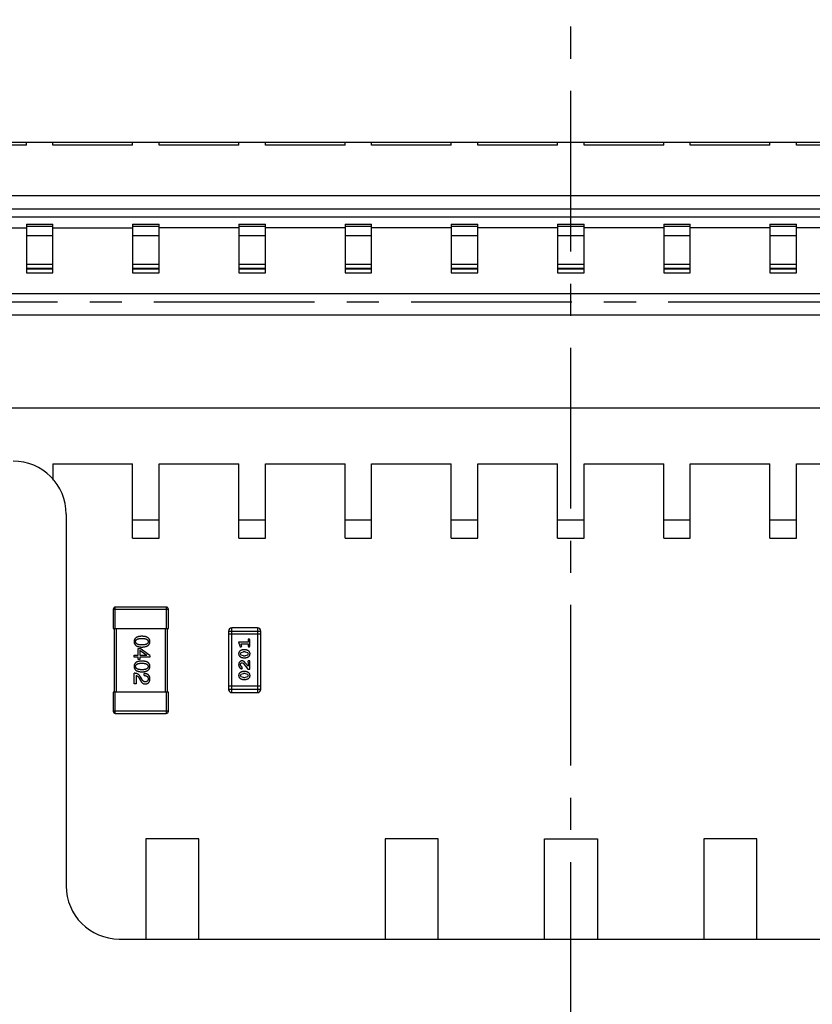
# Model space of a CAD drawing. Header units: inches. Extents: x -96 to 193, y -89 to 116.
# Tile 8 of 18: x -1.51 to 5.95, y 7.97 to 17.24. Entities that reach past the tile are written whole.
import ezdxf

# ---------------------------------------------------------------- set-up
doc = ezdxf.new("R2010")
doc.units = ezdxf.units.IN
doc.header["$LTSCALE"] = 1.21
doc.header["$MEASUREMENT"] = 0
doc.header["$PDMODE"] = 3
doc.header["$PDSIZE"] = 0.3125
doc.linetypes.add('CENTER', pattern=[2, 1.25, -0.25, 0.25, -0.25])
doc.layers.get('0').update_dxf_attribs({"linetype": 'CONTINUOUS'})
doc.layers.get('Defpoints').update_dxf_attribs({"linetype": 'CONTINUOUS'})
doc.layers.add('DIM', color=3, linetype='CONTINUOUS')
doc.styles.get("Standard").update_dxf_attribs({"font": 'txt', "width": 0.8})
doc.dimstyles.get("Standard").update_dxf_attribs({"dimtxt": 0.15625, "dimasz": 0.1875, "dimexe": 0.125, "dimexo": 0.0625, "dimgap": 0.09, "dimtad": 0, "dimtih": 1, "dimtoh": 1, "dimzin": 4, "dimdsep": 46, "dimtxsty": 'STANDARD', "dimblk": '_FILLED', "dimblk1": '_FILLED', "dimblk2": '_FILLED', "dimcen": 0.09, "dimazin": 1, "dimtp": 0.01, "dimtm": 0.01, "dimtfac": 1, "dimtofl": 0, "dimtmove": 0, "dimatfit": 3, "dimldrblk": '_FILLED', "dimfxl": 1, "dimtolj": 1, "dimtzin": 4, "dimarcsym": 0})

# ---------------------------------------------------------------- blocks, each defined once
blk = doc.blocks.new('_FILLED')
at = {"color": 0, "linetype": 'ByBlock'}
blk.add_solid([(0, 0), (-1, 0.1667), (-1, -0.1667)], dxfattribs=at)
blk = doc.blocks.new('*D5')
at = {"layer": 'Defpoints', "color": 0}
for p in [(3.6806, 43.5815), (-34.2124, -14.4185), (3.6806, -14.4185)]:
    blk.add_point(p, dxfattribs=at)
at = {"layer": 'DIM', "color": 0, "lineweight": -2}
for p, q in [((3.6181, 43.5815), (-34.3374, 43.5815)), ((-34.2124, 41.0815), (-34.2124, 19.3382)), ((-34.2124, -11.9185), (-34.2124, 9.8248)), ((3.6181, -14.4185), (-34.3374, -14.4185))]:
    blk.add_line(p, q, dxfattribs=at)
at = {"layer": 'DIM', "color": 0, "lineweight": -2, "xscale": 2.5, "yscale": 2.5, "zscale": 2.5}
for p, rotation in [((-34.2124, 43.5815), 90), ((-34.2124, -14.4185), 270)]:
    blk.add_blockref('_FILLED', p, dxfattribs=dict(at, rotation=rotation))
at = {"layer": 'DIM', "color": 0, "insert": (-34.2124, 14.5815), "char_height": 2.5, "attachment_point": 5, "rotation": 90}
blk.add_mtext('\\A1;%%C58.00', dxfattribs=at)
blk = doc.blocks.new('*D7')
at = {"layer": 'Defpoints', "color": 0}
for p in [(-15.5044, 53.2835), (-15.5044, 28.5815), (27.4306, 14.5815)]:
    blk.add_point(p, dxfattribs=at)
at = {"layer": 'DIM', "color": 0, "lineweight": -2}
for p, q in [((-15.5044, 28.644), (-15.5044, 53.4085)), ((27.4306, 14.644), (27.4306, 53.4085)), ((-13.0044, 53.2835), (1.8731, 53.2835)), ((24.9306, 53.2835), (10.0531, 53.2835))]:
    blk.add_line(p, q, dxfattribs=at)
at = {"layer": 'DIM', "color": 0, "lineweight": -2, "xscale": 2.5, "yscale": 2.5, "zscale": 2.5, "rotation": 180}
blk.add_blockref('_FILLED', (-15.5044, 53.2835), dxfattribs=at)
at = {"layer": 'DIM', "color": 0, "lineweight": -2, "xscale": 2.5, "yscale": 2.5, "zscale": 2.5}
blk.add_blockref('_FILLED', (27.4306, 53.2835), dxfattribs=at)
at = {"layer": 'DIM', "color": 0, "insert": (5.9631, 53.2835), "char_height": 2.5, "attachment_point": 5}
blk.add_mtext('\\A1;42.93', dxfattribs=at)

msp = doc.modelspace()

# ---------------------------------------------------------------- linework, layer by layer
at = {"color": 6, "linetype": 'CENTER'}
for p, q in [((3.6806, -16.4059), (3.6806, 46.5136)), ((-26.863, 14.5815), (38.4173, 14.5815))]:
    msp.add_line(p, q, dxfattribs=at)
at = {"color": 7, "linetype": 'Continuous'}
for p, q in [((12.4806, 16.0815), (-5.1194, 16.0815)), ((-1.4444, 16.0565), (-2.1944, 16.0565)), ((-1.4444, 16.0565), (-1.4444, 16.0815)), ((-1.1944, 16.0565), (-1.1944, 16.0815)), ((-0.4444, 16.0565), (-1.1944, 16.0565)), ((-0.4444, 16.0565), (-0.4444, 16.0815)), ((-0.1944, 16.0565), (-0.1944, 16.0815)), ((0.5556, 16.0565), (-0.1944, 16.0565)), ((0.5556, 16.0565), (0.5556, 16.0815)), ((0.8056, 16.0565), (0.8056, 16.0815)), ((1.5556, 16.0565), (0.8056, 16.0565)), ((1.5556, 16.0565), (1.5556, 16.0815)), ((1.8056, 16.0565), (1.8056, 16.0815)), ((2.5556, 16.0565), (1.8056, 16.0565)), ((2.5556, 16.0565), (2.5556, 16.0815)), ((2.8056, 16.0565), (2.8056, 16.0815)), ((3.5556, 16.0565), (2.8056, 16.0565)), ((3.5556, 16.0565), (3.5556, 16.0815)), ((3.8056, 16.0565), (3.8056, 16.0815)), ((4.5556, 16.0565), (3.8056, 16.0565)), ((4.5556, 16.0565), (4.5556, 16.0815)), ((4.8056, 16.0565), (4.8056, 16.0815)), ((5.5556, 16.0565), (4.8056, 16.0565)), ((5.5556, 16.0565), (5.5556, 16.0815)), ((5.8056, 16.0565), (5.8056, 16.0815)), ((6.5556, 16.0565), (5.8056, 16.0565)), ((-5.1694, 15.5815), (12.0306, 15.5815)), ((-4.3494, 15.4565), (11.7106, 15.4565)), ((-4.3494, 15.381), (11.7106, 15.381)), ((-1.4444, 15.3112), (-1.4444, 14.8548)), ((-1.4444, 15.3112), (-1.1944, 15.3112)), ((-1.1944, 14.8548), (-1.1944, 15.3112)), ((-0.4444, 15.3112), (-0.4444, 14.8548)), ((-0.4444, 15.3112), (-0.1944, 15.3112)), ((-0.1944, 14.8548), (-0.1944, 15.3112)), ((0.5556, 15.3112), (0.5556, 14.8548)), ((0.5556, 15.3112), (0.8056, 15.3112)), ((0.8056, 14.8548), (0.8056, 15.3112)), ((1.5556, 15.3112), (1.5556, 14.8548)), ((1.5556, 15.3112), (1.8056, 15.3112)), ((1.8056, 14.8548), (1.8056, 15.3112)), ((2.5556, 15.3112), (2.5556, 14.8548)), ((2.5556, 15.3112), (2.8056, 15.3112)), ((2.8056, 14.8548), (2.8056, 15.3112)), ((3.5556, 15.3112), (3.5556, 14.8548)), ((3.5556, 15.3112), (3.8056, 15.3112)), ((3.8056, 14.8548), (3.8056, 15.3112)), ((4.5556, 15.3112), (4.5556, 14.8548)), ((4.5556, 15.3112), (4.8056, 15.3112)), ((4.8056, 14.8548), (4.8056, 15.3112)), ((5.5556, 15.3112), (5.5556, 14.8548)), ((5.5556, 15.3112), (5.8056, 15.3112)), ((5.8056, 14.8548), (5.8056, 15.3112)), ((-2.1944, 15.2777), (-1.4444, 15.2777)), ((-1.4444, 15.2936), (-1.1944, 15.2936)), ((-1.1944, 15.2777), (-0.4444, 15.2777)), ((-0.4444, 15.2936), (-0.1944, 15.2936)), ((0.5556, 15.2777), (-0.1944, 15.2777)), ((0.5556, 15.2936), (0.8056, 15.2936)), ((1.5556, 15.2777), (0.8056, 15.2777)), ((1.5556, 15.2936), (1.8056, 15.2936)), ((2.5556, 15.2777), (1.8056, 15.2777)), ((2.5556, 15.2936), (2.8056, 15.2936)), ((3.5556, 15.2777), (2.8056, 15.2777)), ((3.5556, 15.2936), (3.8056, 15.2936)), ((4.5556, 15.2777), (3.8056, 15.2777)), ((4.5556, 15.2936), (4.8056, 15.2936)), ((5.5556, 15.2777), (4.8056, 15.2777)), ((5.5556, 15.2936), (5.8056, 15.2936)), ((6.5556, 15.2777), (5.8056, 15.2777)), ((-1.1944, 15.2023), (-1.4444, 15.2023)), ((-0.1944, 15.2023), (-0.4444, 15.2023)), ((0.8056, 15.2023), (0.5556, 15.2023)), ((1.8056, 15.2023), (1.5556, 15.2023)), ((2.8056, 15.2023), (2.5556, 15.2023)), ((3.8056, 15.2023), (3.5556, 15.2023)), ((4.8056, 15.2023), (4.5556, 15.2023)), ((5.8056, 15.2023), (5.5556, 15.2023)), ((-1.4444, 14.9369), (-1.1944, 14.9369)), ((-0.4444, 14.9369), (-0.1944, 14.9369)), ((0.5556, 14.9369), (0.8056, 14.9369)), ((1.5556, 14.9369), (1.8056, 14.9369)), ((2.5556, 14.9369), (2.8056, 14.9369)), ((3.5556, 14.9369), (3.8056, 14.9369)), ((4.5556, 14.9369), (4.8056, 14.9369)), ((5.5556, 14.9369), (5.8056, 14.9369)), ((-1.4444, 14.8989), (-1.1944, 14.8989)), ((-1.4444, 14.891), (-1.1944, 14.891)), ((-1.4444, 14.8548), (-1.1944, 14.8548)), ((-0.4444, 14.8989), (-0.1944, 14.8989)), ((-0.4444, 14.891), (-0.1944, 14.891)), ((-0.4444, 14.8548), (-0.1944, 14.8548)), ((0.5556, 14.8989), (0.8056, 14.8989)), ((0.5556, 14.891), (0.8056, 14.891)), ((0.5556, 14.8548), (0.8056, 14.8548)), ((1.5556, 14.8989), (1.8056, 14.8989)), ((1.5556, 14.891), (1.8056, 14.891)), ((1.5556, 14.8548), (1.8056, 14.8548)), ((2.5556, 14.8989), (2.8056, 14.8989)), ((2.5556, 14.891), (2.8056, 14.891)), ((2.5556, 14.8548), (2.8056, 14.8548)), ((3.5556, 14.8989), (3.8056, 14.8989)), ((3.5556, 14.891), (3.8056, 14.891)), ((3.5556, 14.8548), (3.8056, 14.8548)), ((4.5556, 14.8989), (4.8056, 14.8989)), ((4.5556, 14.891), (4.8056, 14.891)), ((4.5556, 14.8548), (4.8056, 14.8548)), ((5.5556, 14.8989), (5.8056, 14.8989)), ((5.5556, 14.891), (5.8056, 14.891)), ((5.5556, 14.8548), (5.8056, 14.8548)), ((11.8806, 14.6565), (-4.5194, 14.6565)), ((12.0806, 14.4565), (-4.7194, 14.4565)), ((-5.1694, 13.5815), (12.0306, 13.5815)), ((-1.1944, 13.0565), (-1.1944, 12.9029)), ((-1.1944, 13.0565), (-0.4444, 13.0565)), ((-0.4444, 12.3565), (-0.4444, 13.0565)), ((-0.1944, 12.3565), (-0.1944, 13.0565)), ((-0.1944, 13.0565), (0.5556, 13.0565)), ((0.5556, 12.3565), (0.5556, 13.0565)), ((0.8056, 12.3565), (0.8056, 13.0565)), ((0.8056, 13.0565), (1.5556, 13.0565)), ((1.5556, 12.3565), (1.5556, 13.0565)), ((1.8056, 12.3565), (1.8056, 13.0565)), ((1.8056, 13.0565), (2.5556, 13.0565)), ((2.5556, 12.3565), (2.5556, 13.0565)), ((2.8056, 12.3565), (2.8056, 13.0565)), ((2.8056, 13.0565), (3.5556, 13.0565)), ((3.5556, 12.3565), (3.5556, 13.0565)), ((3.8056, 12.3565), (3.8056, 13.0565)), ((3.8056, 13.0565), (4.5556, 13.0565)), ((4.5556, 12.3565), (4.5556, 13.0565)), ((4.8056, 13.0565), (5.5556, 13.0565)), ((4.8056, 12.3565), (4.8056, 13.0565)), ((5.5556, 12.3565), (5.5556, 13.0565)), ((5.8056, 13.0565), (6.5556, 13.0565)), ((5.8056, 12.3565), (5.8056, 13.0565)), ((-1.0694, 12.5815), (-1.0694, 9.0815)), ((-0.4444, 12.5294), (-0.1944, 12.5294)), ((0.5556, 12.5294), (0.8056, 12.5294)), ((1.5556, 12.5294), (1.8056, 12.5294)), ((2.5556, 12.5294), (2.8056, 12.5294)), ((3.5556, 12.5294), (3.8056, 12.5294)), ((4.5556, 12.5294), (4.8056, 12.5294)), ((5.5556, 12.5294), (5.8056, 12.5294)), ((-0.4444, 12.3565), (-0.1944, 12.3565)), ((0.5556, 12.3565), (0.8056, 12.3565)), ((1.5556, 12.3565), (1.8056, 12.3565)), ((2.5556, 12.3565), (2.8056, 12.3565)), ((3.5556, 12.3565), (3.8056, 12.3565)), ((4.5556, 12.3565), (4.8056, 12.3565)), ((5.5556, 12.3565), (5.8056, 12.3565)), ((-0.6269, 11.6863), (-0.6269, 11.5063)), ((-0.6269, 11.6863), (-0.1069, 11.6863)), ((-0.6069, 11.5063), (-0.6069, 11.7063)), ((-0.1269, 11.7063), (-0.6069, 11.7063)), ((-0.1269, 11.7063), (-0.1269, 11.5063)), ((-0.1069, 11.5063), (-0.1069, 11.6863)), ((-0.6269, 11.5063), (-0.1069, 11.5063)), ((-0.6169, 11.5063), (-0.6169, 10.9063)), ((-0.5969, 10.9063), (-0.5969, 11.5063)), ((-0.1369, 11.5063), (-0.1369, 10.9063)), ((-0.1169, 10.9063), (-0.1169, 11.5063)), ((0.4889, 10.9018), (0.4889, 11.5114)), ((0.7327, 11.5114), (0.4889, 11.5114)), ((0.7327, 11.5114), (0.7327, 10.9018)), ((0.4584, 11.4809), (0.4584, 10.9322)), ((0.4584, 11.4809), (0.7632, 11.4809)), ((0.7632, 11.4504), (0.4584, 11.4504)), ((0.7632, 10.9322), (0.7632, 11.4809)), ((-0.3921, 11.2532), (-0.3921, 11.318)), ((-0.3921, 11.318), (-0.374, 11.318)), ((-0.2806, 11.2508), (-0.374, 11.318)), ((0.6423, 11.378), (0.5542, 11.378)), ((0.5542, 11.378), (0.5641, 11.3415)), ((0.5732, 11.3324), (0.5825, 11.3403)), ((0.5773, 11.3607), (0.6423, 11.3607)), ((0.5815, 11.3457), (0.5773, 11.3607)), ((0.5825, 11.3403), (0.5815, 11.3457)), ((0.6423, 11.3953), (0.6423, 11.378)), ((0.6423, 11.3607), (0.6423, 11.3434)), ((0.6596, 11.3434), (0.6596, 11.3953)), ((-0.4281, 11.2352), (-0.4281, 11.2532)), ((-0.4281, 11.2532), (-0.3921, 11.2532)), ((-0.3921, 11.2352), (-0.4281, 11.2352)), ((-0.3921, 11.2131), (-0.3921, 11.2352)), ((-0.3765, 11.3008), (-0.3765, 11.2532)), ((-0.3765, 11.3008), (-0.3093, 11.254)), ((-0.3765, 11.2532), (-0.3093, 11.2532)), ((-0.3765, 11.2352), (-0.3765, 11.2131)), ((-0.2806, 11.2352), (-0.3765, 11.2352)), ((-0.3093, 11.2532), (-0.3093, 11.254)), ((-0.2806, 11.2508), (-0.2806, 11.2352)), ((0.5715, 11.2671), (0.5768, 11.2792)), ((0.5773, 11.2547), (0.5715, 11.2671)), ((0.5768, 11.2792), (0.5991, 11.2868)), ((0.5991, 11.2475), (0.5773, 11.2547)), ((0.6165, 11.3041), (0.5988, 11.3041)), ((0.5988, 11.2302), (0.6165, 11.2302)), ((0.6163, 11.2868), (0.5991, 11.2868)), ((0.5991, 11.2475), (0.6163, 11.2475)), ((0.6163, 11.2868), (0.638, 11.2795)), ((0.6386, 11.2551), (0.6163, 11.2475)), ((0.638, 11.2795), (0.6438, 11.2673)), ((0.6438, 11.2673), (0.6386, 11.2551)), ((-0.3765, 11.2131), (-0.3921, 11.2131)), ((0.5769, 11.1486), (0.5715, 11.1635)), ((0.5854, 11.1436), (0.5769, 11.1486)), ((0.5835, 11.1263), (0.5919, 11.1352)), ((0.5919, 11.1352), (0.5854, 11.1436)), ((0.586, 11.183), (0.5957, 11.1782)), ((0.5957, 11.1782), (0.6407, 11.1232)), ((0.6423, 11.1499), (0.6152, 11.1835)), ((0.6391, 11.1916), (0.6423, 11.1861)), ((0.6423, 11.1861), (0.6423, 11.1499)), ((0.6596, 11.2003), (0.6517, 11.2003)), ((0.6596, 11.1232), (0.6596, 11.2003)), ((-0.4281, 10.9832), (-0.4281, 11.084)), ((-0.4109, 11.0635), (-0.4109, 10.9832)), ((-0.383, 11.0389), (-0.374, 11.0234)), ((-0.3585, 11.0299), (-0.3699, 11.0496)), ((-0.3339, 11.0619), (-0.3339, 11.0807)), ((0.5715, 11.0626), (0.5768, 11.0747)), ((0.5773, 11.0502), (0.5715, 11.0626)), ((0.5768, 11.0747), (0.5991, 11.0823)), ((0.5991, 11.043), (0.5773, 11.0502)), ((0.6165, 11.0996), (0.5988, 11.0996)), ((0.6163, 11.0823), (0.5991, 11.0823)), ((0.5991, 11.043), (0.6163, 11.043)), ((0.6163, 11.0823), (0.638, 11.075)), ((0.6386, 11.0506), (0.6163, 11.043)), ((0.638, 11.075), (0.6438, 11.0627)), ((0.6438, 11.0627), (0.6386, 11.0506)), ((0.6407, 11.1232), (0.6596, 11.1232)), ((-0.4109, 10.9832), (-0.4281, 10.9832)), ((0.7632, 10.9627), (0.4584, 10.9627)), ((0.5988, 11.0257), (0.6165, 11.0257)), ((-0.6269, 10.9063), (-0.6269, 10.7263)), ((-0.1069, 10.9063), (-0.6269, 10.9063)), ((-0.6069, 10.7063), (-0.6069, 10.9063)), ((-0.1269, 10.9063), (-0.1269, 10.7063)), ((-0.1069, 10.7263), (-0.1069, 10.9063)), ((0.7632, 10.9322), (0.4584, 10.9322)), ((0.4889, 10.9018), (0.7327, 10.9018)), ((-0.1069, 10.7263), (-0.6269, 10.7263)), ((-0.6069, 10.7063), (-0.1269, 10.7063)), ((-0.32, 9.5246), (-0.32, 8.5815)), ((0.18, 9.5246), (-0.32, 9.5246)), ((0.18, 8.5815), (0.18, 9.5246)), ((2.4321, 9.5246), (1.9321, 9.5246)), ((1.9321, 9.5246), (1.9321, 8.5815)), ((2.4321, 8.5815), (2.4321, 9.5246)), ((3.4321, 9.5246), (3.9321, 9.5246)), ((3.4321, 8.5815), (3.4321, 9.5246)), ((3.9321, 9.5246), (3.9321, 8.5815)), ((5.4321, 9.5246), (4.9321, 9.5246)), ((4.9321, 9.5246), (4.9321, 8.5815)), ((5.4321, 8.5815), (5.4321, 9.5246)), ((-0.5694, 8.5815), (7.9306, 8.5815))]:
    msp.add_line(p, q, dxfattribs=at)
msp.add_circle((3.6806, 14.5815), 29, dxfattribs=at)
for centre, radius, start, end in [((-1.5694, 12.5815), 0.5, 0, 90), ((-0.6069, 11.6863), 0.02, 90, 180), ((-0.1269, 11.6863), 0.02, 0, 90), ((0.4889, 11.4809), 0.0305, 90, 180), ((0.7327, 11.4809), 0.0305, 0, 90), ((0.4889, 10.9322), 0.0305, 180, 270), ((0.7327, 10.9322), 0.0305, 270, 0), ((-0.6069, 10.7263), 0.02, 180, 270), ((-0.1269, 10.7263), 0.02, 270, 0), ((-0.5694, 9.0815), 0.5, 180, 270)]:
    msp.add_arc(centre, radius, start, end, dxfattribs=at)
for points, knots in [([(-0.3568, 11.4321), (-0.3598, 11.432), (-0.3655, 11.4318), (-0.3738, 11.431), (-0.3815, 11.4299), (-0.3887, 11.4284), (-0.3953, 11.4266), (-0.4013, 11.4243), (-0.4068, 11.4217), (-0.4117, 11.4187), (-0.4161, 11.4153), (-0.4199, 11.4116), (-0.4231, 11.4074), (-0.4258, 11.4029), (-0.4278, 11.398), (-0.4294, 11.3928), (-0.4303, 11.3872), (-0.4305, 11.3833), (-0.4306, 11.3813)], [0, 0, 0, 0, 0.087693, 0.170223, 0.247496, 0.319826, 0.387768, 0.451403, 0.511459, 0.568358, 0.622671, 0.675251, 0.726739, 0.778422, 0.830759, 0.884394, 0.940865, 1, 1, 1, 1]), ([(-0.4158, 11.3813), (-0.4158, 11.3825), (-0.4157, 11.3849), (-0.415, 11.3884), (-0.4139, 11.3916), (-0.4122, 11.3946), (-0.4101, 11.3974), (-0.4075, 11.3999), (-0.4045, 11.4021), (-0.401, 11.4041), (-0.3971, 11.4059), (-0.3927, 11.4075), (-0.3878, 11.4087), (-0.3825, 11.4098), (-0.3767, 11.4106), (-0.3705, 11.4112), (-0.3638, 11.4115), (-0.3592, 11.4116), (-0.3568, 11.4116)], [0, 0, 0, 0, 0.049766, 0.097012, 0.143225, 0.188786, 0.235079, 0.282962, 0.333687, 0.387747, 0.445963, 0.508657, 0.576545, 0.649868, 0.72822, 0.812712, 0.903543, 1, 1, 1, 1]), ([(-0.2806, 11.3813), (-0.2807, 11.3833), (-0.2808, 11.3872), (-0.2818, 11.3928), (-0.2834, 11.398), (-0.2855, 11.4029), (-0.2883, 11.4075), (-0.2916, 11.4116), (-0.2956, 11.4153), (-0.3001, 11.4187), (-0.3052, 11.4217), (-0.3108, 11.4243), (-0.3171, 11.4266), (-0.3239, 11.4284), (-0.3313, 11.4299), (-0.3393, 11.431), (-0.3479, 11.4318), (-0.3538, 11.432), (-0.3568, 11.4321)], [0, 0, 0, 0, 0.057911, 0.113262, 0.165956, 0.217443, 0.268511, 0.319665, 0.372, 0.426129, 0.483365, 0.543779, 0.607756, 0.676562, 0.749704, 0.827713, 0.911177, 1, 1, 1, 1]), ([(-0.3568, 11.4116), (-0.3544, 11.4116), (-0.3498, 11.4115), (-0.3431, 11.4112), (-0.3369, 11.4106), (-0.3311, 11.4098), (-0.3258, 11.4087), (-0.3209, 11.4075), (-0.3165, 11.4059), (-0.3126, 11.4041), (-0.3091, 11.4021), (-0.3061, 11.3999), (-0.3035, 11.3974), (-0.3014, 11.3946), (-0.2998, 11.3916), (-0.2986, 11.3884), (-0.2979, 11.3849), (-0.2978, 11.3825), (-0.2978, 11.3813)], [0, 0, 0, 0, 0.096452, 0.187278, 0.271765, 0.350519, 0.423437, 0.491321, 0.554011, 0.612224, 0.666281, 0.717003, 0.764884, 0.811423, 0.856783, 0.902993, 0.950236, 1, 1, 1, 1]), ([(0.6509, 11.4064), (0.6503, 11.4063), (0.6491, 11.4063), (0.6474, 11.4058), (0.6459, 11.4049), (0.6446, 11.4038), (0.6435, 11.4022), (0.6428, 11.4003), (0.6423, 11.3979), (0.6423, 11.3962), (0.6423, 11.3953)], [0, 0, 0, 0, 0.11517, 0.223509, 0.328254, 0.438012, 0.553651, 0.682263, 0.830856, 1, 1, 1, 1]), ([(0.6596, 11.3953), (0.6596, 11.3962), (0.6595, 11.3979), (0.659, 11.4002), (0.6583, 11.4022), (0.6572, 11.4038), (0.6559, 11.4049), (0.6544, 11.4058), (0.6527, 11.4063), (0.6515, 11.4063), (0.6509, 11.4064)], [0, 0, 0, 0, 0.169012, 0.317488, 0.445429, 0.560977, 0.67065, 0.776666, 0.88492, 1, 1, 1, 1]), ([(-0.4306, 11.3813), (-0.4305, 11.3793), (-0.4303, 11.3754), (-0.4294, 11.3698), (-0.4278, 11.3645), (-0.4258, 11.3596), (-0.4231, 11.3551), (-0.4199, 11.351), (-0.4161, 11.3472), (-0.4117, 11.3438), (-0.4068, 11.3409), (-0.4013, 11.3383), (-0.3953, 11.336), (-0.3887, 11.3341), (-0.3815, 11.3326), (-0.3738, 11.3315), (-0.3655, 11.3308), (-0.3598, 11.3306), (-0.3568, 11.3305)], [0, 0, 0, 0, 0.059134, 0.115603, 0.169236, 0.221572, 0.273254, 0.32474, 0.377319, 0.431815, 0.488555, 0.548609, 0.612242, 0.680182, 0.75251, 0.829782, 0.91231, 1, 1, 1, 1]), ([(-0.3568, 11.3501), (-0.3592, 11.3502), (-0.3637, 11.3502), (-0.3703, 11.3506), (-0.3765, 11.3512), (-0.3822, 11.352), (-0.3875, 11.3531), (-0.3923, 11.3544), (-0.3967, 11.356), (-0.4006, 11.3578), (-0.4041, 11.3599), (-0.4072, 11.3622), (-0.4098, 11.3648), (-0.4119, 11.3676), (-0.4136, 11.3707), (-0.4148, 11.374), (-0.4156, 11.3776), (-0.4157, 11.38), (-0.4158, 11.3813)], [0, 0, 0, 0, 0.094834, 0.184067, 0.267029, 0.344713, 0.417334, 0.484367, 0.546941, 0.604717, 0.65953, 0.710539, 0.759381, 0.806382, 0.853027, 0.900623, 0.949121, 1, 1, 1, 1]), ([(-0.3568, 11.3305), (-0.3538, 11.3306), (-0.3479, 11.3309), (-0.3395, 11.3317), (-0.3316, 11.3329), (-0.3242, 11.3344), (-0.3174, 11.3363), (-0.3112, 11.3386), (-0.3056, 11.3412), (-0.3005, 11.3443), (-0.296, 11.3476), (-0.292, 11.3514), (-0.2886, 11.3555), (-0.2858, 11.3599), (-0.2837, 11.3648), (-0.282, 11.3699), (-0.2809, 11.3755), (-0.2807, 11.3793), (-0.2806, 11.3813)], [0, 0, 0, 0, 0.088475, 0.171606, 0.249595, 0.322626, 0.391327, 0.455765, 0.516374, 0.573675, 0.628522, 0.681161, 0.732559, 0.783563, 0.83504, 0.887639, 0.942585, 1, 1, 1, 1]), ([(-0.2978, 11.3813), (-0.2978, 11.38), (-0.2979, 11.3776), (-0.2986, 11.374), (-0.2998, 11.3707), (-0.3014, 11.3676), (-0.3035, 11.3648), (-0.3061, 11.3622), (-0.3091, 11.3599), (-0.3126, 11.3578), (-0.3165, 11.356), (-0.3209, 11.3544), (-0.3258, 11.3531), (-0.3311, 11.352), (-0.3369, 11.3512), (-0.3431, 11.3506), (-0.3498, 11.3502), (-0.3544, 11.3502), (-0.3568, 11.3501)], [0, 0, 0, 0, 0.050604, 0.098688, 0.145699, 0.191791, 0.238625, 0.286717, 0.337546, 0.391814, 0.449755, 0.512106, 0.579685, 0.652048, 0.730262, 0.814146, 0.904281, 1, 1, 1, 1]), ([(0.5641, 11.3415), (0.5643, 11.3406), (0.5648, 11.3391), (0.5656, 11.337), (0.5665, 11.3353), (0.5676, 11.3342), (0.5687, 11.3334), (0.5701, 11.3328), (0.5716, 11.3325), (0.5727, 11.3324), (0.5732, 11.3324)], [0, 0, 0, 0, 0.187321, 0.344927, 0.475328, 0.579604, 0.674244, 0.773631, 0.882025, 1, 1, 1, 1]), ([(0.6423, 11.3434), (0.6423, 11.3425), (0.6423, 11.3409), (0.6428, 11.3385), (0.6435, 11.3366), (0.6446, 11.335), (0.646, 11.3339), (0.6474, 11.333), (0.6491, 11.3325), (0.6503, 11.3325), (0.6509, 11.3324)], [0, 0, 0, 0, 0.169102, 0.317658, 0.446239, 0.563118, 0.671828, 0.776546, 0.884858, 1, 1, 1, 1]), ([(0.6509, 11.3324), (0.6515, 11.3325), (0.6527, 11.3325), (0.6544, 11.333), (0.6559, 11.3339), (0.6573, 11.335), (0.6583, 11.3366), (0.659, 11.3385), (0.6595, 11.3409), (0.6596, 11.3425), (0.6596, 11.3434)], [0, 0, 0, 0, 0.115051, 0.223278, 0.329269, 0.437893, 0.554681, 0.682591, 0.83103, 1, 1, 1, 1]), ([(0.5988, 11.3041), (0.5977, 11.3041), (0.5956, 11.304), (0.5924, 11.3038), (0.5892, 11.3032), (0.5861, 11.3025), (0.5831, 11.3016), (0.5801, 11.3005), (0.5771, 11.2992), (0.5742, 11.2977), (0.5715, 11.2961), (0.5689, 11.2945), (0.5666, 11.2928), (0.5645, 11.2912), (0.5627, 11.2895), (0.561, 11.2877), (0.5596, 11.286), (0.558, 11.2836), (0.5564, 11.2805), (0.5551, 11.2763), (0.5543, 11.2718), (0.5542, 11.2686), (0.5542, 11.267)], [0, 0, 0, 0, 0.049855, 0.099516, 0.148482, 0.19758, 0.246804, 0.296268, 0.346517, 0.397047, 0.446826, 0.49336, 0.537801, 0.579207, 0.617974, 0.654833, 0.689171, 0.722088, 0.786392, 0.853518, 0.924186, 1, 1, 1, 1]), ([(0.5542, 11.267), (0.5542, 11.2655), (0.5543, 11.2627), (0.555, 11.2586), (0.5561, 11.2548), (0.5577, 11.2512), (0.5598, 11.2479), (0.5623, 11.2449), (0.5652, 11.2421), (0.5686, 11.2396), (0.5722, 11.2374), (0.5759, 11.2355), (0.5796, 11.2338), (0.5834, 11.2325), (0.5872, 11.2314), (0.591, 11.2307), (0.5949, 11.2303), (0.5975, 11.2302), (0.5988, 11.2302)], [0, 0, 0, 0, 0.06692, 0.130834, 0.19258, 0.252759, 0.312631, 0.373411, 0.436359, 0.501894, 0.568244, 0.632472, 0.69556, 0.757163, 0.818592, 0.878885, 0.939235, 1, 1, 1, 1]), ([(0.6611, 11.2672), (0.6611, 11.2687), (0.661, 11.2715), (0.6603, 11.2756), (0.6592, 11.2794), (0.6576, 11.283), (0.6556, 11.2863), (0.6531, 11.2893), (0.6501, 11.2921), (0.6467, 11.2946), (0.6431, 11.2968), (0.6395, 11.2988), (0.6357, 11.3004), (0.632, 11.3018), (0.6282, 11.3028), (0.6243, 11.3036), (0.6204, 11.304), (0.6178, 11.3041), (0.6165, 11.3041)], [0, 0, 0, 0, 0.067217, 0.131051, 0.19272, 0.252824, 0.312745, 0.373449, 0.436041, 0.501494, 0.567761, 0.632087, 0.695096, 0.757109, 0.817993, 0.878657, 0.939311, 1, 1, 1, 1]), ([(0.6165, 11.2302), (0.6176, 11.2302), (0.6197, 11.2302), (0.6229, 11.2305), (0.626, 11.231), (0.6291, 11.2317), (0.6322, 11.2326), (0.6352, 11.2337), (0.6381, 11.235), (0.641, 11.2365), (0.6437, 11.238), (0.6463, 11.2397), (0.6486, 11.2413), (0.6507, 11.2429), (0.6526, 11.2446), (0.6542, 11.2463), (0.6557, 11.2481), (0.6573, 11.2504), (0.6589, 11.2536), (0.6602, 11.2578), (0.661, 11.2624), (0.6611, 11.2656), (0.6611, 11.2672)], [0, 0, 0, 0, 0.049886, 0.09882, 0.148132, 0.19689, 0.246038, 0.295176, 0.345305, 0.395692, 0.445312, 0.491875, 0.535813, 0.577009, 0.616081, 0.652689, 0.687585, 0.720206, 0.785062, 0.85223, 0.923759, 1, 1, 1, 1]), ([(-0.3568, 11.1989), (-0.3598, 11.1988), (-0.3655, 11.1986), (-0.3738, 11.1979), (-0.3815, 11.1968), (-0.3887, 11.1953), (-0.3953, 11.1934), (-0.4013, 11.1912), (-0.4068, 11.1886), (-0.4117, 11.1855), (-0.4161, 11.1822), (-0.4199, 11.1784), (-0.4231, 11.1743), (-0.4258, 11.1698), (-0.4278, 11.1649), (-0.4294, 11.1596), (-0.4303, 11.154), (-0.4305, 11.1501), (-0.4306, 11.1481)], [0, 0, 0, 0, 0.087693, 0.170223, 0.247496, 0.319826, 0.387768, 0.451403, 0.511459, 0.568358, 0.622671, 0.675251, 0.726739, 0.778422, 0.830759, 0.884394, 0.940865, 1, 1, 1, 1]), ([(-0.4306, 11.1481), (-0.4305, 11.1461), (-0.4303, 11.1423), (-0.4294, 11.1366), (-0.4278, 11.1314), (-0.4258, 11.1265), (-0.4231, 11.122), (-0.4199, 11.1178), (-0.4161, 11.1141), (-0.4117, 11.1107), (-0.4068, 11.1077), (-0.4013, 11.1051), (-0.3953, 11.1029), (-0.3887, 11.101), (-0.3815, 11.0995), (-0.3738, 11.0984), (-0.3655, 11.0976), (-0.3598, 11.0974), (-0.3568, 11.0973)], [0, 0, 0, 0, 0.059134, 0.115603, 0.169236, 0.221572, 0.273254, 0.32474, 0.377319, 0.431815, 0.488555, 0.548609, 0.612242, 0.680182, 0.75251, 0.829782, 0.91231, 1, 1, 1, 1]), ([(-0.4158, 11.1481), (-0.4158, 11.1494), (-0.4157, 11.1517), (-0.415, 11.1552), (-0.4139, 11.1585), (-0.4122, 11.1615), (-0.4101, 11.1642), (-0.4075, 11.1667), (-0.4045, 11.169), (-0.401, 11.171), (-0.3971, 11.1728), (-0.3927, 11.1743), (-0.3878, 11.1755), (-0.3825, 11.1767), (-0.3767, 11.1775), (-0.3705, 11.178), (-0.3638, 11.1784), (-0.3592, 11.1784), (-0.3568, 11.1785)], [0, 0, 0, 0, 0.049766, 0.097012, 0.143225, 0.188786, 0.235079, 0.282962, 0.333687, 0.387747, 0.445963, 0.508657, 0.576545, 0.649868, 0.72822, 0.812712, 0.903543, 1, 1, 1, 1]), ([(-0.3568, 11.117), (-0.3592, 11.117), (-0.3637, 11.117), (-0.3703, 11.1174), (-0.3765, 11.118), (-0.3822, 11.1189), (-0.3875, 11.1199), (-0.3923, 11.1213), (-0.3967, 11.1228), (-0.4006, 11.1247), (-0.4041, 11.1267), (-0.4072, 11.1291), (-0.4098, 11.1316), (-0.4119, 11.1344), (-0.4136, 11.1375), (-0.4148, 11.1408), (-0.4156, 11.1444), (-0.4157, 11.1469), (-0.4158, 11.1481)], [0, 0, 0, 0, 0.094834, 0.184067, 0.267029, 0.344713, 0.417334, 0.484367, 0.546941, 0.604717, 0.65953, 0.710539, 0.759381, 0.806382, 0.853027, 0.900623, 0.949121, 1, 1, 1, 1]), ([(-0.2806, 11.1481), (-0.2807, 11.1501), (-0.2808, 11.154), (-0.2818, 11.1596), (-0.2834, 11.1649), (-0.2855, 11.1698), (-0.2883, 11.1743), (-0.2916, 11.1784), (-0.2956, 11.1822), (-0.3001, 11.1855), (-0.3052, 11.1886), (-0.3108, 11.1912), (-0.3171, 11.1934), (-0.3239, 11.1953), (-0.3313, 11.1968), (-0.3393, 11.1979), (-0.3479, 11.1986), (-0.3538, 11.1988), (-0.3568, 11.1989)], [0, 0, 0, 0, 0.057911, 0.113262, 0.165956, 0.217443, 0.268511, 0.319665, 0.372, 0.426129, 0.483365, 0.543779, 0.607756, 0.676562, 0.749704, 0.827713, 0.911177, 1, 1, 1, 1]), ([(-0.3568, 11.1785), (-0.3544, 11.1784), (-0.3498, 11.1784), (-0.3431, 11.178), (-0.3369, 11.1775), (-0.3311, 11.1767), (-0.3258, 11.1755), (-0.3209, 11.1743), (-0.3165, 11.1728), (-0.3126, 11.171), (-0.3091, 11.169), (-0.3061, 11.1667), (-0.3035, 11.1642), (-0.3014, 11.1615), (-0.2998, 11.1585), (-0.2986, 11.1552), (-0.2979, 11.1517), (-0.2978, 11.1494), (-0.2978, 11.1481)], [0, 0, 0, 0, 0.096452, 0.187278, 0.271765, 0.350519, 0.423437, 0.491321, 0.554011, 0.612224, 0.666281, 0.717003, 0.764884, 0.811423, 0.856783, 0.902993, 0.950236, 1, 1, 1, 1]), ([(-0.2978, 11.1481), (-0.2978, 11.1469), (-0.2979, 11.1444), (-0.2986, 11.1408), (-0.2998, 11.1375), (-0.3014, 11.1344), (-0.3035, 11.1316), (-0.3061, 11.129), (-0.3091, 11.1267), (-0.3126, 11.1246), (-0.3165, 11.1228), (-0.3209, 11.1213), (-0.3258, 11.1199), (-0.3311, 11.1188), (-0.3369, 11.118), (-0.3431, 11.1174), (-0.3498, 11.117), (-0.3544, 11.117), (-0.3568, 11.117)], [0, 0, 0, 0, 0.050604, 0.098688, 0.145699, 0.191791, 0.238625, 0.286717, 0.337546, 0.391814, 0.449755, 0.512106, 0.579685, 0.652048, 0.730262, 0.814146, 0.904281, 1, 1, 1, 1]), ([(-0.3568, 11.0973), (-0.3538, 11.0974), (-0.3479, 11.0977), (-0.3395, 11.0986), (-0.3316, 11.0998), (-0.3242, 11.1013), (-0.3174, 11.1032), (-0.3112, 11.1055), (-0.3056, 11.1081), (-0.3005, 11.1111), (-0.296, 11.1145), (-0.292, 11.1182), (-0.2886, 11.1223), (-0.2858, 11.1268), (-0.2837, 11.1316), (-0.282, 11.1368), (-0.2809, 11.1423), (-0.2807, 11.1462), (-0.2806, 11.1481)], [0, 0, 0, 0, 0.088475, 0.171606, 0.249595, 0.322626, 0.391327, 0.455765, 0.516374, 0.573675, 0.628522, 0.681161, 0.732559, 0.783563, 0.83504, 0.887639, 0.942585, 1, 1, 1, 1]), ([(0.5869, 11.2003), (0.5858, 11.2002), (0.5836, 11.2002), (0.5804, 11.1997), (0.5773, 11.1989), (0.5743, 11.1978), (0.5715, 11.1963), (0.5687, 11.1945), (0.5662, 11.1924), (0.5637, 11.19), (0.5615, 11.1874), (0.5595, 11.1845), (0.5579, 11.1815), (0.5565, 11.1783), (0.5555, 11.1748), (0.5547, 11.1713), (0.5543, 11.1675), (0.5542, 11.1649), (0.5542, 11.1636)], [0, 0, 0, 0, 0.060981, 0.120256, 0.178148, 0.236115, 0.293993, 0.352864, 0.413358, 0.476056, 0.539296, 0.602396, 0.665116, 0.728325, 0.792919, 0.859317, 0.928302, 1, 1, 1, 1]), ([(0.5542, 11.1636), (0.5542, 11.1619), (0.5543, 11.1585), (0.5552, 11.1536), (0.5566, 11.1489), (0.5586, 11.1444), (0.561, 11.1402), (0.5639, 11.1366), (0.5672, 11.1334), (0.5707, 11.1309), (0.5743, 11.129), (0.5776, 11.1275), (0.5807, 11.1266), (0.5826, 11.1264), (0.5835, 11.1263)], [0, 0, 0, 0, 0.098286, 0.193983, 0.289056, 0.384352, 0.477435, 0.566197, 0.652355, 0.737986, 0.818188, 0.887401, 0.94802, 1, 1, 1, 1]), ([(0.5715, 11.1635), (0.5715, 11.1649), (0.5716, 11.1676), (0.5725, 11.1714), (0.5738, 11.1748), (0.5758, 11.1777), (0.578, 11.18), (0.5805, 11.1817), (0.5832, 11.1828), (0.5851, 11.1829), (0.586, 11.183)], [0, 0, 0, 0, 0.156344, 0.299348, 0.4327, 0.561, 0.682299, 0.791883, 0.89611, 1, 1, 1, 1]), ([(0.6152, 11.1835), (0.6145, 11.1844), (0.613, 11.1861), (0.6108, 11.1885), (0.6086, 11.1906), (0.6067, 11.1924), (0.6048, 11.1941), (0.603, 11.1954), (0.6014, 11.1965), (0.5993, 11.1976), (0.5968, 11.1987), (0.5936, 11.1996), (0.5903, 11.2002), (0.5881, 11.2002), (0.5869, 11.2003)], [0, 0, 0, 0, 0.103002, 0.197728, 0.285279, 0.365235, 0.437224, 0.502446, 0.560545, 0.611446, 0.707576, 0.80349, 0.900532, 1, 1, 1, 1]), ([(0.6517, 11.2003), (0.6506, 11.2003), (0.6487, 11.2002), (0.646, 11.1998), (0.6437, 11.1991), (0.642, 11.198), (0.6407, 11.1967), (0.6398, 11.1952), (0.6392, 11.1935), (0.6391, 11.1923), (0.6391, 11.1916)], [0, 0, 0, 0, 0.1844, 0.34094, 0.473574, 0.586824, 0.690029, 0.789175, 0.890445, 1, 1, 1, 1]), ([(-0.3699, 11.0496), (-0.3707, 11.051), (-0.3722, 11.0537), (-0.3747, 11.0575), (-0.3774, 11.0611), (-0.3803, 11.0643), (-0.3833, 11.0674), (-0.3865, 11.0702), (-0.3899, 11.0728), (-0.3935, 11.075), (-0.3972, 11.0771), (-0.4011, 11.0788), (-0.4052, 11.0804), (-0.4094, 11.0816), (-0.4139, 11.0826), (-0.4185, 11.0833), (-0.4232, 11.0838), (-0.4265, 11.0839), (-0.4281, 11.084)], [0, 0, 0, 0, 0.065828, 0.130094, 0.192451, 0.254037, 0.313974, 0.373757, 0.433048, 0.492243, 0.551902, 0.611758, 0.672678, 0.734814, 0.798569, 0.863693, 0.930488, 1, 1, 1, 1]), ([(-0.4109, 11.0635), (-0.4096, 11.0633), (-0.407, 11.0627), (-0.4032, 11.0611), (-0.3996, 11.0589), (-0.396, 11.0561), (-0.3926, 11.0527), (-0.3892, 11.0487), (-0.386, 11.0441), (-0.3841, 11.0407), (-0.383, 11.0389)], [0, 0, 0, 0, 0.103034, 0.208166, 0.318255, 0.434664, 0.559728, 0.695394, 0.841708, 1, 1, 1, 1]), ([(-0.2806, 11.0299), (-0.2807, 11.0319), (-0.2809, 11.0359), (-0.2817, 11.0416), (-0.2828, 11.0469), (-0.2844, 11.0518), (-0.2864, 11.0563), (-0.2888, 11.0605), (-0.2915, 11.0643), (-0.2947, 11.0677), (-0.2982, 11.0707), (-0.3022, 11.0733), (-0.3065, 11.0755), (-0.3112, 11.0773), (-0.3163, 11.0788), (-0.3218, 11.0799), (-0.3277, 11.0805), (-0.3318, 11.0807), (-0.3339, 11.0807)], [0, 0, 0, 0, 0.07282, 0.141057, 0.2062, 0.267672, 0.326735, 0.383519, 0.439188, 0.494454, 0.549628, 0.605958, 0.66397, 0.72402, 0.787502, 0.854127, 0.925065, 1, 1, 1, 1]), ([(-0.3339, 11.0619), (-0.3324, 11.0618), (-0.3296, 11.0617), (-0.3255, 11.0613), (-0.3217, 11.0607), (-0.3181, 11.0598), (-0.3149, 11.0587), (-0.3119, 11.0574), (-0.3092, 11.0559), (-0.3068, 11.0541), (-0.3047, 11.0522), (-0.3028, 11.05), (-0.3013, 11.0476), (-0.3, 11.045), (-0.299, 11.0421), (-0.2983, 11.0391), (-0.2979, 11.0358), (-0.2978, 11.0335), (-0.2978, 11.0324)], [0, 0, 0, 0, 0.082594, 0.15978, 0.232961, 0.301462, 0.365595, 0.426678, 0.484662, 0.540809, 0.595146, 0.648401, 0.702272, 0.757102, 0.813447, 0.872233, 0.934055, 1, 1, 1, 1]), ([(-0.2978, 11.0324), (-0.2979, 11.0312), (-0.298, 11.0291), (-0.2983, 11.0259), (-0.2989, 11.0229), (-0.2997, 11.0201), (-0.3007, 11.0175), (-0.3018, 11.0152), (-0.3032, 11.013), (-0.3047, 11.011), (-0.3065, 11.0093), (-0.3084, 11.0077), (-0.3105, 11.0064), (-0.3129, 11.0053), (-0.3154, 11.0044), (-0.3181, 11.0036), (-0.321, 11.0031), (-0.323, 11.003), (-0.324, 11.0029)], [0, 0, 0, 0, 0.076112, 0.148436, 0.216883, 0.281466, 0.34298, 0.402356, 0.459881, 0.51546, 0.571111, 0.62658, 0.683162, 0.741007, 0.801404, 0.863825, 0.930544, 1, 1, 1, 1]), ([(0.5988, 11.0996), (0.5977, 11.0996), (0.5956, 11.0995), (0.5924, 11.0992), (0.5892, 11.0987), (0.5861, 11.098), (0.5831, 11.0971), (0.5801, 11.096), (0.5771, 11.0947), (0.5742, 11.0932), (0.5715, 11.0916), (0.5689, 11.09), (0.5666, 11.0883), (0.5645, 11.0867), (0.5627, 11.0849), (0.561, 11.0832), (0.5596, 11.0815), (0.558, 11.0791), (0.5564, 11.076), (0.5551, 11.0718), (0.5543, 11.0672), (0.5542, 11.0641), (0.5542, 11.0625)], [0, 0, 0, 0, 0.049855, 0.099516, 0.148482, 0.19758, 0.246804, 0.296268, 0.346517, 0.397047, 0.446826, 0.49336, 0.537801, 0.579207, 0.617974, 0.654833, 0.689171, 0.722088, 0.786392, 0.853518, 0.924186, 1, 1, 1, 1]), ([(0.5542, 11.0625), (0.5542, 11.061), (0.5543, 11.0582), (0.555, 11.0541), (0.5561, 11.0503), (0.5577, 11.0467), (0.5598, 11.0434), (0.5623, 11.0404), (0.5652, 11.0376), (0.5686, 11.0351), (0.5722, 11.0329), (0.5759, 11.031), (0.5796, 11.0293), (0.5834, 11.028), (0.5872, 11.0269), (0.591, 11.0262), (0.5949, 11.0257), (0.5975, 11.0257), (0.5988, 11.0257)], [0, 0, 0, 0, 0.06692, 0.130834, 0.19258, 0.252759, 0.312631, 0.373411, 0.436359, 0.501894, 0.568244, 0.632472, 0.69556, 0.757163, 0.818592, 0.878885, 0.939235, 1, 1, 1, 1]), ([(0.6611, 11.0627), (0.6611, 11.0641), (0.661, 11.067), (0.6603, 11.0711), (0.6592, 11.0749), (0.6576, 11.0785), (0.6556, 11.0818), (0.6531, 11.0848), (0.6501, 11.0876), (0.6467, 11.0901), (0.6431, 11.0923), (0.6395, 11.0942), (0.6357, 11.0959), (0.632, 11.0973), (0.6282, 11.0983), (0.6243, 11.0991), (0.6204, 11.0995), (0.6178, 11.0996), (0.6165, 11.0996)], [0, 0, 0, 0, 0.067217, 0.131051, 0.19272, 0.252824, 0.312745, 0.373449, 0.436041, 0.501494, 0.567761, 0.632087, 0.695096, 0.757109, 0.817993, 0.878657, 0.939311, 1, 1, 1, 1]), ([(0.6165, 11.0257), (0.6176, 11.0257), (0.6197, 11.0257), (0.6229, 11.026), (0.626, 11.0265), (0.6291, 11.0272), (0.6322, 11.0281), (0.6352, 11.0292), (0.6381, 11.0305), (0.641, 11.0319), (0.6437, 11.0335), (0.6463, 11.0351), (0.6486, 11.0368), (0.6507, 11.0384), (0.6526, 11.0401), (0.6542, 11.0418), (0.6557, 11.0436), (0.6573, 11.0459), (0.6589, 11.0491), (0.6602, 11.0533), (0.661, 11.0579), (0.6611, 11.0611), (0.6611, 11.0627)], [0, 0, 0, 0, 0.049886, 0.09882, 0.148132, 0.19689, 0.246038, 0.295176, 0.345305, 0.395692, 0.445312, 0.491875, 0.535813, 0.577009, 0.616081, 0.652689, 0.687585, 0.720206, 0.785062, 0.85223, 0.923759, 1, 1, 1, 1]), ([(-0.374, 11.0234), (-0.3732, 11.0217), (-0.3717, 11.0183), (-0.3692, 11.0136), (-0.3666, 11.0093), (-0.364, 11.0052), (-0.3612, 11.0015), (-0.3584, 10.9981), (-0.3554, 10.9951), (-0.3524, 10.9924), (-0.3493, 10.9901), (-0.346, 10.988), (-0.3427, 10.9864), (-0.3393, 10.985), (-0.3358, 10.9841), (-0.3322, 10.9834), (-0.3286, 10.9831), (-0.3261, 10.9832), (-0.3248, 10.9832)], [0, 0, 0, 0, 0.082731, 0.161257, 0.236138, 0.307554, 0.375712, 0.440848, 0.502916, 0.562567, 0.619798, 0.675716, 0.73039, 0.78386, 0.837315, 0.890547, 0.944917, 1, 1, 1, 1]), ([(-0.324, 11.0029), (-0.3248, 11.0028), (-0.3264, 11.0027), (-0.3289, 11.0029), (-0.3312, 11.0033), (-0.3336, 11.0039), (-0.3359, 11.0048), (-0.3381, 11.0059), (-0.3403, 11.0072), (-0.3425, 11.0088), (-0.3447, 11.0106), (-0.3468, 11.0127), (-0.3488, 11.015), (-0.3508, 11.0175), (-0.3528, 11.0203), (-0.3548, 11.0232), (-0.3567, 11.0265), (-0.3578, 11.0288), (-0.3585, 11.0299)], [0, 0, 0, 0, 0.052237, 0.103888, 0.155485, 0.207395, 0.259864, 0.31356, 0.369176, 0.4266, 0.486836, 0.550048, 0.61567, 0.685271, 0.75824, 0.834614, 0.915635, 1, 1, 1, 1]), ([(-0.3248, 10.9832), (-0.3232, 10.9833), (-0.3199, 10.9836), (-0.3151, 10.9844), (-0.3106, 10.9855), (-0.3064, 10.987), (-0.3026, 10.9887), (-0.299, 10.9908), (-0.2957, 10.9933), (-0.2928, 10.9961), (-0.2902, 10.9992), (-0.2879, 11.0026), (-0.2859, 11.0063), (-0.2842, 11.0104), (-0.2828, 11.0149), (-0.2817, 11.0196), (-0.281, 11.0246), (-0.2807, 11.0281), (-0.2806, 11.0299)], [0, 0, 0, 0, 0.070688, 0.137741, 0.201612, 0.262778, 0.321223, 0.378455, 0.434411, 0.490146, 0.546362, 0.603392, 0.662208, 0.723401, 0.787372, 0.85442, 0.925153, 1, 1, 1, 1])]:
    msp.add_open_spline(points, degree=3, knots=knots, dxfattribs=at)

# ---------------------------------------------------------------- dimensions: what is measured, and where the dimension line sits
at = {"layer": 'DIM'}
dim = msp.add_linear_dim(base=(-15.50436, 53.2835), p1=(27.43059, 14.58149), p2=(-15.50436, 28.58149), dimstyle='STANDARD', override={"dimtxt": 2.5, "dimasz": 2.5, "dimtih": 0, "dimtoh": 0, "dimzin": 0, "dimcen": 0.198, "dimadec": 0, "dimazin": 0, "dimtp": 0, "dimtm": 0, "dimtdec": 4, "dimtzin": 0}, dxfattribs=at)
dim.commit()
dim.dimension.update_dxf_attribs({"geometry": '*D7', "text_midpoint": (5.96312, 53.2835)})
dim = msp.add_linear_dim(base=(-34.2124, -14.4185), p1=(3.6806, 43.5815), p2=(3.6806, -14.4185), angle=90, dimstyle='STANDARD', override={"dimtxt": 2.5, "dimasz": 2.5, "dimtih": 0, "dimtoh": 0, "dimzin": 0, "dimpost": '%%C<>', "dimcen": 0.198, "dimadec": 0, "dimazin": 0, "dimtp": 0, "dimtm": 0, "dimtdec": 4, "dimtzin": 0}, dxfattribs=at)
dim.commit()
dim.dimension.update_dxf_attribs({"geometry": '*D5', "text_midpoint": (-34.2124, 14.5815)})

doc.saveas('drawing.dxf')
